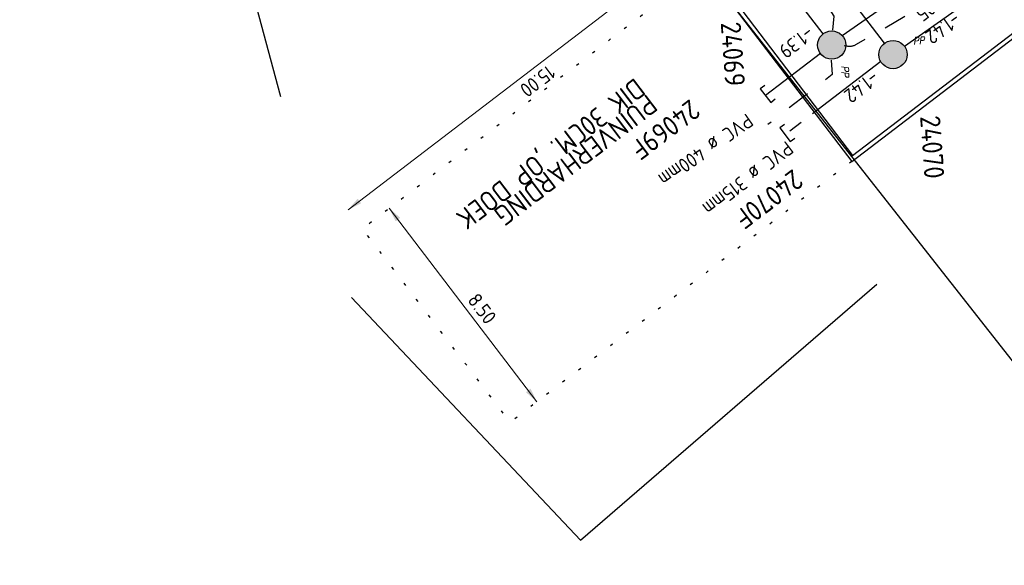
# Model space of a CAD drawing. Extents: x -410 to 7352, y -1401 to 655.
# Tile 6 of 185: x -344 to -310, y -334 to -315. Entities that reach past the tile are written whole.
import ezdxf
from ezdxf.enums import TextEntityAlignment as Align

# ---------------------------------------------------------------- set-up
doc = ezdxf.new("R2010")
doc.units = 0
doc.header["$MEASUREMENT"] = 0
for name, pattern in [('DGN Style 1', [0.6, 0, -0.6]), ('DRAIN streng', [1.6, 0.8, -0.8]), ('DWA streng', [5.5, 3, -0.5, 0.5, -0.5, 0.5, -0.5]), ('VRWA streng', [7.5, 3, -0.5, 0.5, -0.5, 0.5, -0.5, 0.5, -0.5, 0.5, -0.5])]:
    doc.linetypes.add(name, pattern=pattern)
for name, color, linetype in [('ALG werkgrens', 7, 'Continuous'), ('RIO aanbr DRAIN streng', 5, 'DRAIN streng'), ('RIO aanbr DWA BOB en stroomrichting', 30, 'Continuous'), ('RIO aanbr DWA putnummer', 30, 'Continuous'), ('RIO aanbr DWA putten', 30, 'Continuous'), ('RIO aanbr DWA streng', 30, 'DWA streng'), ('RIO aanbr DWA strenggegevens', 30, 'Continuous'), ('RIO aanbr VRWA BOB en stroomrichting', 4, 'Continuous'), ('RIO aanbr VRWA putnummer', 4, 'Continuous'), ('RIO aanbr VRWA putten en uitstroombakken', 4, 'Continuous'), ('RIO aanbr VRWA streng', 4, 'VRWA streng'), ('RIO aanbr VRWA strenggegevens', 4, 'Continuous'), ('VERH aanbr maatvoering', 7, 'Continuous'), ('VERH aanbr materiaalscheiding', 3, 'DGN Style 1'), ('VERH aanbr tekst overig', 7, 'Continuous'), ('VERH aanbr trottoirband', 2, 'Continuous')]:
    doc.layers.add(name, color=color, linetype=linetype)
doc.layers.add('ALG_viewport', color=7, linetype='Continuous', plot=False)
doc.styles.add('rio BOB 2 mm', font='isocp.shx', dxfattribs={"height": 0.0025})
doc.styles.add('rio putnummer 3.5 mm', font='isocp.shx', dxfattribs={"height": 0.0035})
doc.styles.add('rio tekst strenggegevens 2 mm', font='isocp.shx', dxfattribs={"height": 0.0025})
doc.styles.add('Style-ENGINEERING I 0.20944', font='txt.shx', dxfattribs={"oblique": 12})
doc.styles.add('Style-INTL_ISO', font='isocp.shx')
doc.styles.add('verh tekst overig 3 mm', font='isocp.shx', dxfattribs={"height": 0.0035})
doc.dimstyles.new('maatvoering', dxfattribs={"dimscale": 200, "dimtxt": 0.0025, "dimasz": 0.0025, "dimexe": 0.00125, "dimexo": 0.00125, "dimgap": 0.001, "dimtad": 1, "dimjust": 1, "dimzin": 3, "dimdsep": 46, "dimtxsty": 'Style-INTL_ISO', "dimcen": 0.09, "dimse1": 1, "dimse2": 1, "dimclrd": 7, "dimclre": 7, "dimclrt": 256, "dimadec": 4, "dimazin": 3, "dimtfac": 1, "dimtmove": 1, "dimatfit": 3, "dimfxl": 1, "dimfrac": 2, "dimtzin": 3, "dimlwd": 0, "dimlwe": 0, "dimarcsym": 0})

# ---------------------------------------------------------------- blocks, each defined once
blk = doc.blocks.new('POLYESTERPUT')
at = {"layer": 'RIO aanbr DWA putten'}
blk.add_hatch(color=256, dxfattribs=at).paths.add_polyline_path([(-0.493, 0.001, 1), (0.493, -0.001, 1)])
blk.add_circle((0, 0), 0.493, dxfattribs=at)
at = {"layer": 'RIO aanbr DWA putten', "style": 'Style-ENGINEERING I 0.20944', "oblique": 12, "width": 0.88}
blk.add_text('PP', height=0.25, rotation=359.8963, dxfattribs=at).set_placement((0.737, 0.298))
blk = doc.blocks.new('POLYESTERPUT_1')
at = {"layer": 'RIO aanbr VRWA putten en uitstroombakken'}
blk.add_hatch(color=256, dxfattribs=at).paths.add_polyline_path([(-0.493, 0.001, 1), (0.493, -0.001, 1)])
blk.add_circle((0, 0), 0.493, dxfattribs=at)
at = {"layer": 'RIO aanbr VRWA putten en uitstroombakken', "style": 'Style-ENGINEERING I 0.20944', "oblique": 12, "width": 0.88}
blk.add_text('PP', height=0.25, rotation=359.8963, dxfattribs=at).set_placement((0.737, 0.298))
blk = doc.blocks.new('*D173')
at = {"layer": 'Defpoints', "transparency": 16777216}
for p in [(73663.206, 444920.359), (73663.531, 444919.934), (73657.921, 444915.652), (73651.282, 444911.258)]:
    blk.add_point(p, dxfattribs=at)
at = {"layer": 'VERH aanbr maatvoering', "color": 7, "linetype": 'Continuous', "lineweight": 0, "transparency": 16777216}
blk.add_line((73651.607, 444910.833), (73663.531, 444919.934), dxfattribs=at)
at = {"layer": 'VERH aanbr maatvoering', "lineweight": 0, "transparency": 16777216, "extrusion": (0, 0, -1)}
blk.add_solid([(-73663.073, 444919.71), (-73663.531, 444919.934), (-73663.194, 444919.551)], dxfattribs=at)
at = {"layer": 'VERH aanbr maatvoering', "lineweight": 0, "transparency": 16777216}
blk.add_solid([(73652.065, 444911.057), (73651.607, 444910.833), (73651.944, 444911.216)], dxfattribs=at)
at = {"layer": 'VERH aanbr maatvoering', "linetype": 'Continuous', "transparency": 16777216, "style": 'Style-INTL_ISO'}
blk.add_text('15.00', height=0.5, rotation=217.3523, dxfattribs=at).set_placement((73658.741, 444915.711), align=Align.MIDDLE_LEFT)
blk = doc.blocks.new('*D174')
at = {"layer": 'Defpoints', "transparency": 16777216}
for p in [(73653.044, 444910.888), (73652.655, 444910.591), (73655.934, 444907.101), (73657.812, 444903.834)]:
    blk.add_point(p, dxfattribs=at)
at = {"layer": 'VERH aanbr maatvoering', "color": 7, "linetype": 'Continuous', "lineweight": 0, "transparency": 16777216}
blk.add_line((73658.201, 444904.131), (73653.044, 444910.888), dxfattribs=at)
at = {"layer": 'VERH aanbr maatvoering', "lineweight": 0, "transparency": 16777216, "extrusion": (0, 0, -1)}
blk.add_solid([(-73653.268, 444910.43), (-73653.044, 444910.888), (-73653.427, 444910.551)], dxfattribs=at)
at = {"layer": 'VERH aanbr maatvoering', "lineweight": 0, "transparency": 16777216}
blk.add_solid([(73657.977, 444904.589), (73658.201, 444904.131), (73657.818, 444904.468)], dxfattribs=at)
at = {"layer": 'VERH aanbr maatvoering', "linetype": 'Continuous', "transparency": 16777216, "style": 'Style-INTL_ISO'}
blk.add_text('8.50', height=0.5, rotation=307.3523, dxfattribs=at).set_placement((73655.951, 444907.821), align=Align.MIDDLE_LEFT)
blk = doc.blocks.new('A$C1E1F0ED6')
blk.add_line((-43.865, -61.804), (-21.827, -89.833))
at = {"layer": 'ALG werkgrens', "ltscale": 0.2}
blk.add_line((-56.698, -59.571), (-52.978, -73.48), dxfattribs=at)
at = {"layer": 'ALG werkgrens', "ltscale": 0.2, "flags": 128}
blk.add_lwpolyline([(-50.497, -80.495), (-42.502, -88.96), (-32.155, -80.024)], dxfattribs=at)
at = {"layer": 'RIO aanbr DRAIN streng', "flags": 128}
for points in [[(-33.297, -71.698), (-33.227, -71.715, 0.190219), (-32.864, -71.661), (-31.147, -70.67, 0.032378), (-31.093, -70.634), (-15.362, -58.611, -0.009618), (-15.347, -58.599), (-2.581, -49.598, -0.008898), (-2.566, -49.588), (8.684, -42.24, -0.006125), (8.694, -42.234), (16.254, -37.557, 0.17359), (16.464, -37.293), (16.672, -36.686)], [(-33.693, -71.173), (-33.642, -70.676), (-34.071, -70.016), (-35.386, -68.261, 0.002413), (-35.389, -68.258), (-45.587, -54.915, 0.131253), (-45.791, -54.757), (-46.692, -54.38)]]:
    blk.add_lwpolyline(points, format="xyb", dxfattribs=at)
blk.add_lwpolyline([(-33.751, -72.216), (-33.716, -72.719), (-35.96, -74.462)], dxfattribs=at)
at = {"layer": 'RIO aanbr DWA streng'}
for p, q in [((15.724, -38.652), (-31.189, -71.735)), ((-31.891, -71.627), (-46.693, -52.234)), ((-32.018, -72.266), (-35.361, -74.818))]:
    blk.add_line(p, q, dxfattribs=at)
at = {"layer": 'RIO aanbr DWA streng', "flags": 128}
blk.add_lwpolyline([(-35.384, -74.458), (-35.543, -74.579), (-35.179, -75.056), (-35.02, -74.935)], dxfattribs=at)
at = {"layer": 'RIO aanbr VRWA streng'}
for p, q in [((-33.366, -71.357), (16.378, -36.492)), ((-34.031, -71.296), (-46.883, -54.457)), ((-34.124, -71.986), (-36.044, -73.452))]:
    blk.add_line(p, q, dxfattribs=at)
at = {"layer": 'RIO aanbr VRWA streng', "flags": 128}
blk.add_lwpolyline([(-36.068, -73.093), (-36.227, -73.214), (-35.862, -73.691), (-35.703, -73.569)], dxfattribs=at)
at = {"layer": 'VERH aanbr materiaalscheiding', "flags": 128}
blk.add_lwpolyline([(-33.032, -75.745), (-44.955, -84.846), (-50.113, -78.089), (-38.189, -68.988)], dxfattribs=at)
at = {"layer": 'VERH aanbr trottoirband'}
for p, q in [((-62.077, -37.689), (-33.032, -75.745)), ((-61.958, -37.598), (-33.003, -75.535)), ((-33.003, -75.535), (-13.692, -60.795)), ((-33.032, -75.745), (-25.331, -69.867))]:
    blk.add_line(p, q, dxfattribs=at)
at = {"layer": 'RIO aanbr DWA putten', "rotation": 4.028237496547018}
blk.add_blockref('POLYESTERPUT', (-31.592, -72.019), dxfattribs=at)
at = {"layer": 'RIO aanbr VRWA putten en uitstroombakken', "rotation": 272.917778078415}
blk.add_blockref('POLYESTERPUT_1', (-33.732, -71.687), dxfattribs=at)
at = {"layer": 'RIO aanbr DRAIN streng', "insert": (-29.759, -69.661), "char_height": 0.5, "attachment_point": 7, "rotation": 217.3517, "line_spacing_factor": 0.84, "style": 'rio BOB 2 mm'}
blk.add_mtext('-0.05', dxfattribs=at)
at = {"layer": 'RIO aanbr DWA BOB en stroomrichting', "char_height": 0.5, "attachment_point": 7, "line_spacing_factor": 0.84, "style": 'rio BOB 2 mm'}
for insert, rotation in [((-29.448, -70.525), 215.1912), ((-32.312, -72.554), 217.3517)]:
    blk.add_mtext('-1.42', dxfattribs=dict(at, insert=insert, rotation=rotation))
at = {"layer": 'RIO aanbr DWA putnummer', "linetype": 'Continuous', "style": 'rio putnummer 3.5 mm'}
for s, rotation, p in [('24070', 274.0268, (-30.647, -74.172)), ('24070F', 216.9838, (-35.077, -75.986))]:
    blk.add_text(s, height=0.7, rotation=rotation, dxfattribs=at).set_placement(p)
at = {"layer": 'RIO aanbr DWA strenggegevens', "linetype": 'Continuous', "style": 'rio tekst strenggegevens 2 mm'}
blk.add_text('PVC ø 315mm', height=0.5, rotation=217.3517, dxfattribs=at).set_placement((-35.32, -75.006))
at = {"layer": 'RIO aanbr VRWA BOB en stroomrichting', "insert": (-34.59, -70.998), "char_height": 0.5, "attachment_point": 7, "rotation": 217.3517, "line_spacing_factor": 0.84, "style": 'rio BOB 2 mm'}
blk.add_mtext('-1.39', dxfattribs=at)
at = {"layer": 'RIO aanbr VRWA putnummer', "linetype": 'Continuous', "style": 'rio putnummer 3.5 mm'}
for s, rotation, p in [('24069', 274.0268, (-37.606, -70.905)), ('24069F', 216.9838, (-38.672, -73.548))]:
    blk.add_text(s, height=0.7, rotation=rotation, dxfattribs=at).set_placement(p)
at = {"layer": 'RIO aanbr VRWA strenggegevens', "linetype": 'Continuous', "style": 'rio tekst strenggegevens 2 mm'}
blk.add_text('PVC ø 400mm', height=0.5, rotation=215.0262, dxfattribs=at).set_placement((-36.704, -74.047))
at = {"layer": 'VERH aanbr tekst overig', "insert": (-40.699, -72.676), "char_height": 0.7, "attachment_point": 7, "rotation": 217.2609, "line_spacing_factor": 0.600009, "style": 'verh tekst overig 3 mm'}
blk.add_mtext('\\PPUINVERHARDING \\P\\ptz;DIK 30CM. ,OP DOEK', dxfattribs=at)
at = {"layer": 'VERH aanbr maatvoering', "color": 7, "linetype": 'Continuous', "lineweight": 0}
for base, p1, p2, angle, picture, middle in [((-38.691, -68.33), (-50.94, -77.005), (-39.016, -67.904), 37.3523, '*D173', (-44.301, -72.612)), ((-49.178, -77.376), (-44.41, -84.429), (-49.567, -77.673), 127.3523, '*D174', (-46.288, -81.163))]:
    dim = blk.add_linear_dim(base=base, p1=p1, p2=p2, angle=angle, dimstyle='maatvoering', dxfattribs=at)
    dim.commit()
    dim.dimension.update_dxf_attribs({"geometry": picture, "text_midpoint": middle, "dimtype": 128, "insert": (-73702.222, -444988.264)})

msp = doc.modelspace()

# ---------------------------------------------------------------- block references
at = {"layer": 'ALG_viewport'}
msp.add_blockref('A$C1E1F0ED6', (-282.391, -244.117), dxfattribs=at)

doc.saveas('drawing.dxf')
